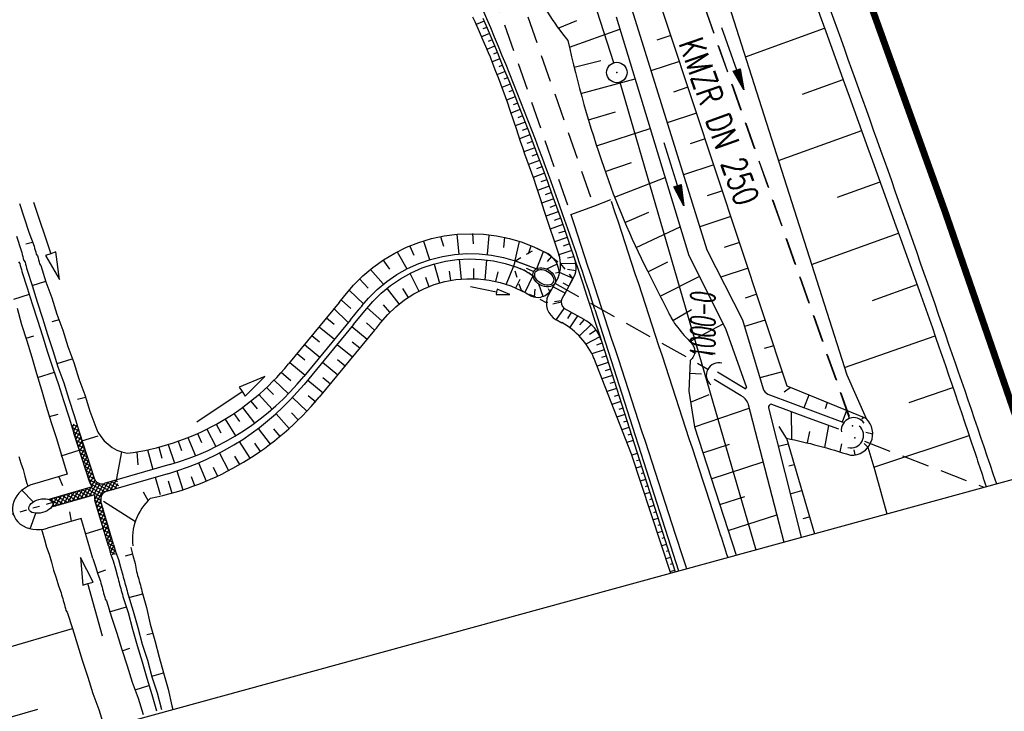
# Model space of a CAD drawing. Extents: x 447258 to 447844, y 441190 to 442763.
# Tile 8 of 123: x 447640 to 447712, y 441216 to 441266. Entities that reach past the tile are written whole.
import ezdxf
from ezdxf.enums import TextEntityAlignment as Align

# ---------------------------------------------------------------- set-up
doc = ezdxf.new("R2010")
doc.units = 0
doc.header["$LTSCALE"] = 2
doc.header["$MEASUREMENT"] = 0
for name, pattern in [('ACAD_ISO03W100', [0.5, 0.25, -0.25]), ('ACAD_ISO10W100W', [0.5, 0.25, -0.25]), ('AUSGEZOGEN', [0]), ('GESTRICH-X2', [1.5, 1, -0.5]), ('STRICHLINIEX2', [0.5, 0.25, -0.25])]:
    doc.linetypes.add(name, pattern=pattern)
doc.layers.get('0').update_dxf_attribs({"linetype": 'AUSGEZOGEN'})
for name, color, linetype in [('208-GRENZL-BAB', 7, 'AUSGEZOGEN'), ('208-GRENZP-BAB', 7, 'AUSGEZOGEN'), ('ANMERKUNG', 7, 'CONTINUOUS'), ('BOESCHG', 250, 'AUSGEZOGEN'), ('DB-Boeschungen', 15, 'CONTINUOUS'), ('DB-Durchlässe', 15, 'CONTINUOUS'), ('DB-GRABEN', 15, 'AUSGEZOGEN'), ('DB-Wegboeschungen', 15, 'CONTINUOUS'), ('DB-Wege', 15, 'CONTINUOUS'), ('DURCHL', 200, 'GESTRICH-X2'), ('FBRTOP', 250, 'AUSGEZOGEN'), ('GRABEN', 250, 'AUSGEZOGEN'), ('KANAL', 7, 'GESTRICH-X2'), ('PFEIL', 7, 'CONTINUOUS'), ('PFEILTOP', 200, 'AUSGEZOGEN'), ('Planeinteilung', 250, 'CONTINUOUS'), ('SCHLITZRINNE', 200, 'AUSGEZOGEN'), ('SCHSYMBOL', 200, 'AUSGEZOGEN'), ('STRASSE', 250, 'AUSGEZOGEN'), ('TEXTO', 4, 'CONTINUOUS'), ('WEG', 250, 'GESTRICH-X2')]:
    doc.layers.add(name, color=color, linetype=linetype)
doc.styles.add('ROMANS', font='romans.shx', dxfattribs={"width": 0.8})

# ---------------------------------------------------------------- blocks, each defined once
blk = doc.blocks.new('DL')
at = {"color": 0}
blk.add_arc((-0.311, 0.025), 0.91, 282.5363, 77.4637, dxfattribs=at)
blk.add_point((0.597, 0.003), dxfattribs=at)
blk = doc.blocks.new('42')
at = {"color": 0}
blk.add_arc((-0.025, -0.311), 0.91, 12.5363, 167.4637, dxfattribs=at)
blk.add_point((0, 0), dxfattribs=at)
blk = doc.blocks.new('*X444')
at = {"color": 0, "linetype": 'ByBlock'}
for p, q in [((-2584309, 1100869), (-2584917, 1101477)), ((-2584916, 1101409), (-2584802, 1101522)), ((-2584912, 1101095), (-2584484, 1101522)), ((-2584304, 1100547), (-2584912, 1101155)), ((-2584907, 1100781), (-2584315, 1101373)), ((-2584313, 1101192), (-2584644, 1101522)), ((-2584317, 1101514), (-2584325, 1101522)), ((-2585518, 1099533), (-2584307, 1100745)), ((-2585183, 1099550), (-2584291, 1100443)), ((-2584909, 1100461), (-2584311, 1101059)), ((-2583647, 1099571), (-2584908, 1100832)), ((-2583962, 1099568), (-2584905, 1100511)), ((-2589692, 1099496), (-2589417, 1099772)), ((-2589184, 1099381), (-2589569, 1099766)), ((-2589502, 1099368), (-2589085, 1099785)), ((-2588878, 1099393), (-2589263, 1099778)), ((-2589170, 1099381), (-2588753, 1099799)), ((-2588573, 1099406), (-2588957, 1099790)), ((-2588839, 1099395), (-2588421, 1099813)), ((-2588267, 1099419), (-2588652, 1099803)), ((-2588507, 1099409), (-2588089, 1099827)), ((-2587962, 1099431), (-2588346, 1099816)), ((-2588175, 1099423), (-2587756, 1099841)), ((-2587656, 1099444), (-2588041, 1099829)), ((-2587843, 1099436), (-2587424, 1099855)), ((-2587351, 1099457), (-2587736, 1099842)), ((-2587511, 1099450), (-2587092, 1099869)), ((-2587046, 1099470), (-2587430, 1099855)), ((-2587179, 1099464), (-2586760, 1099883)), ((-2586740, 1099482), (-2587125, 1099867)), ((-2586847, 1099478), (-2586428, 1099897)), ((-2586435, 1099495), (-2586820, 1099880)), ((-2586515, 1099492), (-2586095, 1099911)), ((-2586129, 1099508), (-2586514, 1099893)), ((-2585824, 1099520), (-2586209, 1099906)), ((-2586183, 1099506), (-2585763, 1099925)), ((-2585518, 1099533), (-2585904, 1099919)), ((-2585851, 1099519), (-2585429, 1099941)), ((-2585214, 1099547), (-2585599, 1099932)), ((-2584955, 1099606), (-2585315, 1099967)), ((-2584287, 1099257), (-2585112, 1100082)), ((-2584292, 1099579), (-2584972, 1100260)), ((-2584891, 1099524), (-2584193, 1100222)), ((-2584887, 1099210), (-2584030, 1100067)), ((-2584175, 1099604), (-2583800, 1099979)), ((-2583894, 1099567), (-2583485, 1099975)), ((-2583335, 1099578), (-2583729, 1099972)), ((-2583569, 1099573), (-2583161, 1099982)), ((-2583023, 1099584), (-2583416, 1099977)), ((-2583245, 1099579), (-2582836, 1099988)), ((-2582711, 1099590), (-2583104, 1099983)), ((-2582920, 1099586), (-2582512, 1099994)), ((-2582399, 1099596), (-2582792, 1099989)), ((-2582596, 1099592), (-2582187, 1100001)), ((-2582087, 1099602), (-2582480, 1099995)), ((-2582271, 1099599), (-2581863, 1100007)), ((-2581775, 1099608), (-2582167, 1100001)), ((-2581946, 1099605), (-2581538, 1100013)), ((-2581463, 1099615), (-2581855, 1100007)), ((-2581622, 1099611), (-2581214, 1100020)), ((-2581151, 1099621), (-2581543, 1100013)), ((-2581297, 1099618), (-2580889, 1100026)), ((-2580839, 1099627), (-2581231, 1100019)), ((-2580973, 1099624), (-2580565, 1100032)), ((-2580527, 1099633), (-2580919, 1100025)), ((-2580648, 1099631), (-2580243, 1100035)), ((-2580211, 1099635), (-2580607, 1100031)), ((-2580325, 1099635), (-2579925, 1100035)), ((-2579893, 1099635), (-2580293, 1100035)), ((-2580007, 1099635), (-2579695, 1099948)), ((-2579695, 1099756), (-2579974, 1100035)), ((-2589490, 1099369), (-2589692, 1099570)), ((-2584283, 1098935), (-2584891, 1099543)), ((-2584279, 1098612), (-2584887, 1099220)), ((-2584883, 1098896), (-2584290, 1099489)), ((-2584878, 1098582), (-2584286, 1099174)), ((-2584275, 1098290), (-2584883, 1098898)), ((-2584270, 1097967), (-2584878, 1098575)), ((-2584874, 1098268), (-2584282, 1098860)), ((-2584870, 1097954), (-2584278, 1098546)), ((-2584266, 1097645), (-2584874, 1098253)), ((-2584262, 1097322), (-2584870, 1097930)), ((-2584866, 1097640), (-2584274, 1098232)), ((-2584258, 1097000), (-2584866, 1097608)), ((-2584862, 1097326), (-2584270, 1097918)), ((-2584858, 1097012), (-2584265, 1097604)), ((-2584253, 1096677), (-2584861, 1097285)), ((-2584358, 1096463), (-2584857, 1096963)), ((-2584854, 1096698), (-2584261, 1097290)), ((-2584849, 1096384), (-2584257, 1096976)), ((-2584694, 1096482), (-2584853, 1096641)), ((-2584417, 1096498), (-2584253, 1096662))]:
    blk.add_line(p, q, dxfattribs=at)
blk = doc.blocks.new('1135297')
blk.add_line((1135, 0), (1135, 297))
blk = doc.blocks.new('PFEIL2')
at = {"color": 0}
for p, q in [((0.88, 0.002), (-2.401, -0.012)), ((0.881, -0.271), (0.879, 0.276)), ((0.879, 0.276), (2.429, 0.009)), ((0.911, 0.27), (0.879, 0.265)), ((0.965, 0.261), (0.879, 0.246)), ((1.019, 0.252), (0.879, 0.228)), ((1.073, 0.242), (0.879, 0.209)), ((1.127, 0.233), (0.879, 0.191)), ((1.181, 0.224), (0.879, 0.172)), ((1.235, 0.214), (0.879, 0.154)), ((1.289, 0.205), (0.879, 0.135)), ((1.343, 0.196), (0.879, 0.117)), ((1.397, 0.187), (0.879, 0.098)), ((1.451, 0.177), (0.879, 0.08)), ((1.505, 0.168), (0.879, 0.061)), ((1.559, 0.159), (0.88, 0.043)), ((1.613, 0.149), (0.88, 0.024)), ((1.668, 0.14), (0.88, 0.006)), ((1.722, 0.131), (0.88, -0.013)), ((1.776, 0.121), (0.88, -0.031)), ((1.83, 0.112), (0.88, -0.05)), ((1.884, 0.103), (0.88, -0.068)), ((1.938, 0.094), (0.88, -0.087)), ((1.992, 0.084), (0.88, -0.105)), ((2.046, 0.075), (0.88, -0.124)), ((2.1, 0.066), (0.88, -0.142)), ((2.154, 0.056), (0.88, -0.161)), ((2.208, 0.047), (0.88, -0.179)), ((2.262, 0.038), (0.881, -0.198)), ((2.316, 0.029), (0.881, -0.216)), ((2.37, 0.019), (0.881, -0.235)), ((2.424, 0.01), (0.881, -0.253)), ((2.429, 0.009), (0.881, -0.271))]:
    blk.add_line(p, q, dxfattribs=at)
blk = doc.blocks.new('GST')
at = {"color": 0}
blk.add_circle((0, 0), 0.75, dxfattribs=at)
blk.add_point((0, 0), dxfattribs=at)

msp = doc.modelspace()

# ---------------------------------------------------------------- linework, layer by layer
at = {"layer": '208-GRENZL-BAB', "flags": 128}
for points in [[(447683.269, 441263.153), (447680.579, 441271.511)], [(447683.709, 441261.72), (447693.686, 441227.417)]]:
    msp.add_lwpolyline(points, dxfattribs=at)
at = {"layer": 'BOESCHG'}
for p, q in [((447679.2, 441265.698), (447680.575, 441266.251)), ((447698.636, 441265.966), (447698.638, 441265.967)), ((447698.636, 441265.966), (447698.638, 441265.967)), ((447680.02, 441264.29), (447683.721, 441265.623)), ((447687.457, 441265.153), (447686.431, 441264.812)), ((447692.924, 441263.59), (447698.735, 441265.698)), ((447680.365, 441262.83), (447682.321, 441263.312)), ((447688.087, 441263.255), (447686.002, 441262.562)), ((447680.867, 441260.894), (447684.832, 441261.972)), ((447697.118, 441260.86), (447700.097, 441261.937)), ((447699.999, 441262.205), (447700, 441262.206)), ((447699.999, 441262.205), (447700, 441262.206)), ((447688.717, 441261.356), (447687.658, 441261.005)), ((447681.415, 441258.97), (447683.4, 441259.561)), ((447689.347, 441259.458), (447687.196, 441258.744)), ((447682.007, 441257.06), (447685.939, 441258.331)), ((447695.354, 441255.975), (447701.455, 441258.174)), ((447701.357, 441258.443), (447701.358, 441258.443)), ((447701.357, 441258.443), (447701.358, 441258.443)), ((447689.977, 441257.56), (447688.885, 441257.198)), ((447682.645, 441255.164), (447684.568, 441255.84)), ((447690.607, 441255.662), (447688.391, 441254.926)), ((447683.338, 441253.288), (447687.037, 441254.723)), ((447699.69, 441253.289), (447702.81, 441254.411)), ((447702.712, 441254.68), (447702.713, 441254.68)), ((447702.712, 441254.68), (447702.713, 441254.68)), ((447691.237, 441253.764), (447690.112, 441253.39)), ((447684.091, 441251.436), (447685.838, 441252.179)), ((447691.867, 441251.865), (447689.585, 441251.108)), ((447684.904, 441249.608), (447688.136, 441251.108)), ((447704.063, 441250.914), (447704.065, 441250.915)), ((447704.063, 441250.914), (447704.065, 441250.915)), ((447692.497, 441249.967), (447691.359, 441249.59)), ((447697.785, 441248.361), (447704.161, 441250.646)), ((447685.775, 441247.808), (447687.235, 441248.541)), ((447693.127, 441248.069), (447691.137, 441247.409)), ((447686.676, 441246.022), (447689.548, 441247.478)), ((447705.411, 441247.149), (447705.412, 441247.149)), ((447705.411, 441247.149), (447705.412, 441247.149)), ((447702.254, 441245.717), (447705.509, 441246.88)), ((447693.757, 441246.171), (447692.904, 441245.888)), ((447687.596, 441244.247), (447688.976, 441245.059)), ((447694.387, 441244.273), (447692.863, 441243.81)), ((447694.387, 441244.273), (447694.385, 441244.272)), ((447688.85, 441242.692), (447691.299, 441243.998)), ((447700.203, 441240.787), (447706.843, 441243.109)), ((447706.746, 441243.378), (447706.748, 441243.379)), ((447706.746, 441243.378), (447706.748, 441243.379)), ((447695.017, 441242.375), (447694.307, 441242.188)), ((447695.017, 441242.375), (447695.016, 441242.374)), ((447689.209, 441242.014), (447690.519, 441241.751)), ((447688.832, 441240.386), (447689.706, 441240.316)), ((447695.647, 441240.476), (447693.98, 441240.042)), ((447695.647, 441240.476), (447695.645, 441240.476)), ((447696.226, 441239.331), (447695.775, 441238.979)), ((447704.944, 441238.234), (447708.149, 441239.328)), ((447708.055, 441239.598), (447708.056, 441239.599)), ((447708.055, 441239.598), (447708.056, 441239.599)), ((447688.897, 441238.256), (447690.271, 441238.8)), ((447696.822, 441239.087), (447696.821, 441239.086)), ((447697.589, 441238.77), (447697.216, 441237.838)), ((447689.194, 441236.437), (447693.198, 441237.808)), ((447698.671, 441238.326), (447698.67, 441238.324)), ((447698.916, 441238.224), (447698.768, 441237.746)), ((447696.326, 441235.52), (447696.299, 441237.55)), ((447700.329, 441237.642), (447700.024, 441236.785)), ((447700.52, 441237.564), (447700.52, 441237.563)), ((447701.619, 441237.11), (447701.476, 441236.99)), ((447695.938, 441235.601), (447695.398, 441236.472)), ((447698.757, 441234.922), (447699.037, 441236.542)), ((447697.482, 441235.255), (447697.641, 441236.085)), ((447702.261, 441235.903), (447701.769, 441236.011)), ((447702.339, 441233.475), (447709.336, 441235.809)), ((447709.334, 441235.808), (447709.336, 441235.809)), ((447709.425, 441235.537), (447709.427, 441235.538)), ((447689.809, 441234.534), (447691.764, 441235.167)), ((447696.068, 441235.156), (447695.332, 441234.984)), ((447699.888, 441234.591), (447700.004, 441235.189)), ((447701.915, 441234.935), (447701.629, 441235.208)), ((447700.988, 441234.379), (447700.903, 441234.751)), ((447690.425, 441232.631), (447694.222, 441233.861)), ((447696.11, 441233.567), (447696.501, 441233.682)), ((447691.042, 441230.729), (447692.884, 441231.325)), ((447696.21, 441231.513), (447697.063, 441231.762)), ((447691.658, 441228.826), (447695.23, 441229.983)), ((447697.163, 441229.708), (447697.625, 441229.843))]:
    msp.add_line(p, q, dxfattribs=at)
for points in [[(447609.491, 441479.773, -0.000773), (447613.632, 441470.609, -0.002321), (447614.992, 441467.549, -0.000006), (447625.529, 441443.54, -0.00021), (447625.822, 441442.872, -0.000103), (447629.419, 441434.652, -0.000025), (447644.421, 441400.348, -0.000637), (447655.364, 441375.235, -0.000709), (447665.125, 441352.668, -0.00651), (447673.509, 441332.491, -0.004864), (447684.113, 441305.236, -0.001312), (447689.441, 441291.026, -0.001315), (447694.683, 441276.817, -0.001967), (447705.662, 441246.448, -0.005439), (447709.468, 441235.41, -0.000303), (447710.584, 441232.048, -0.000641)], [(447744.949, 441241.468, 0.000566), (447740.845, 441253.563, 0.001299), (447740.49, 441254.597, 0.000044), (447730.025, 441284.801, 0.009659), (447718.624, 441315.751, 0.006853), (447701.124, 441358.819)], [(447695.938, 441235.601, -0.014557), (447698.279, 441235.052, -0.014214), (447700.64, 441234.352)]]:
    msp.add_lwpolyline(points, format="xyb", dxfattribs=at)
for points in [[(447628.152, 441427.059), (447632.549, 441416.898), (447640.525, 441398.968), (447661.625, 441351.228), (447671.643, 441328.955), (447680.865, 441302.991), (447685.811, 441285.872), (447700.374, 441240.25), (447701.783, 441237.043)], [(447701.783, 441237.043), (447695.994, 441239.427), (447685.566, 441270.847)], [(447688.876, 441241.3), (447688.767, 441239.052), (447689.194, 441236.437)], [(447689.194, 441236.437), (447692.243, 441227.021)], [(447695.938, 441235.601), (447697.989, 441228.596)], [(447701.915, 441234.935), (447702.409, 441233.233), (447703.294, 441230.05)]]:
    msp.add_lwpolyline(points, dxfattribs=at)
at = {"layer": 'BOESCHG', "flags": 128}
for points in [[(447676.231, 441275.656, 0.028207), (447675.86, 441274.707, 0.070731), (447675.789, 441274.305, 0.081244), (447675.996, 441272.703, 0.029655), (447677.504, 441268.569, 0.03909), (447678.41, 441266.86, 0.029431), (447679.91, 441264.777)], [(447679.91, 441264.777, 0.028489), (447682.534, 441255.487, 0.033328), (447685.74, 441247.88, 0.001522), (447687.311, 441244.776, 0.010206), (447687.556, 441244.319, 0.041407), (447687.945, 441243.744, 0.018514), (447688.962, 441242.573)], [(447688.962, 441242.573, -0.092498), (447689.138, 441242.317, -0.092498), (447689.209, 441242.014, -0.121472), (447689.131, 441241.616, -0.121472), (447688.876, 441241.3)]]:
    msp.add_lwpolyline(points, format="xyb", dxfattribs=at)
at = {"layer": 'BOESCHG'}
msp.add_arc((447700.696, 441235.917), 1.566, 267.9567, 46.01667, dxfattribs=at)
at = {"layer": 'DB-Boeschungen', "linetype": 'Continuous'}
for p, q in [((447639.65, 441234.249), (447639.782, 441233.767)), ((447639.782, 441233.767), (447639.962, 441233.298)), ((447639.962, 441233.298), (447640.094, 441232.816)), ((447640.094, 441232.816), (447640.239, 441232.285)), ((447640.239, 441232.285), (447640.318, 441232.08)), ((447641.304, 441228.912), (447641.361, 441228.756)), ((447641.361, 441228.756), (447641.519, 441228.177)), ((447641.519, 441228.177), (447641.677, 441227.599)), ((447641.677, 441227.599), (447641.871, 441227.081)), ((447641.871, 441227.081), (447642.029, 441226.503)), ((447642.029, 441226.503), (447642.187, 441225.924)), ((447642.187, 441225.924), (447642.394, 441225.358)), ((447642.394, 441225.358), (447642.552, 441224.78)), ((447642.552, 441224.78), (447642.746, 441224.262)), ((447642.746, 441224.262), (447642.785, 441224.118)), ((447642.785, 441224.118), (447642.825, 441223.973)), ((447642.825, 441223.973), (447642.864, 441223.828)), ((447642.864, 441223.828), (447642.904, 441223.684)), ((447642.904, 441223.684), (447642.944, 441223.539)), ((447642.944, 441223.539), (447642.983, 441223.394)), ((447642.983, 441223.394), (447643.023, 441223.249)), ((447643.023, 441223.249), (447643.062, 441223.105)), ((447643.062, 441223.105), (447643.102, 441222.96)), ((447643.102, 441222.96), (447643.19, 441222.829)), ((447643.19, 441222.829), (447643.568, 441221.636)), ((447635.553, 441219.288), (447643.568, 441221.636)), ((447643.568, 441221.636), (447643.946, 441220.444)), ((447643.946, 441220.444), (447644.324, 441219.251)), ((447644.324, 441219.251), (447644.702, 441218.059)), ((447644.702, 441218.059), (447645.08, 441216.866)), ((447645.08, 441216.866), (447645.507, 441215.687)), ((447636.956, 441214.54), (447641.042, 441215.71)), ((447645.507, 441215.687), (447645.885, 441214.494))]:
    msp.add_line(p, q, dxfattribs=at)
at = {"layer": 'DB-Durchlässe', "linetype": 'ACAD_ISO10W100W'}
for p, q in [((447676.852, 441248.088), (447676.932, 441248.055)), ((447676.932, 441248.055), (447677.615, 441247.711))]:
    msp.add_line(p, q, dxfattribs=at)
at = {"layer": 'DB-Durchlässe', "linetype": 'STRICHLINIEX2'}
msp.add_line((447642.118, 441230.876), (447611.171, 441221.967), dxfattribs=at)
at = {"layer": 'DB-Durchlässe', "linetype": 'Continuous'}
for major_axis, ratio in [((-0.772, 0.44), 0.702931), ((-0.653, 0.373), 0.66697)]:
    msp.add_ellipse((447678.172, 441247.405), major_axis=major_axis, ratio=ratio, start_param=3.141593, end_param=9.424778, dxfattribs=at)
msp.add_ellipse((447641.253, 441230.627), major_axis=(0.868, 0.238), ratio=0.555697, dxfattribs=at)
at = {"layer": 'DB-GRABEN', "linetype": 'Continuous'}
for p, q in [((447640.712, 441252.934), (447641.989, 441249.143)), ((447639.701, 441252.821), (447640.039, 441251.773)), ((447640.039, 441251.773), (447640.378, 441250.726)), ((447640.378, 441250.726), (447640.765, 441249.691)), ((447639.475, 441250.427), (447639.813, 441249.379)), ((447640.637, 441249.967), (447640.155, 441249.835)), ((447668.072, 441249.618), (447668.971, 441249.971)), ((447668.971, 441249.971), (447669.895, 441250.248)), ((447669.324, 441250.069), (447669.772, 441248.705)), ((447669.895, 441250.248), (447670.84, 441250.448)), ((447670.574, 441250.408), (447670.788, 441249.685)), ((447670.84, 441250.448), (447671.797, 441250.569)), ((447671.759, 441250.557), (447671.903, 441249.114)), ((447671.797, 441250.569), (447672.761, 441250.61)), ((447672.761, 441250.61), (447673.726, 441250.572)), ((447672.925, 441250.618), (447672.958, 441249.864)), ((447673.726, 441250.572), (447674.683, 441250.453)), ((447674.11, 441250.475), (447673.983, 441249.101)), ((447674.683, 441250.453), (447675.628, 441250.256)), ((447675.263, 441250.354), (447675.185, 441249.587)), ((447675.628, 441250.256), (447676.553, 441249.981)), ((447676.339, 441250.048), (447676.023, 441248.653)), ((447676.553, 441249.981), (447677.453, 441249.631)), ((447639.813, 441249.379), (447639.853, 441249.234)), ((447640.765, 441249.691), (447640.804, 441249.546)), ((447640.804, 441249.546), (447640.844, 441249.402)), ((447640.844, 441249.402), (447640.883, 441249.257)), ((447640.883, 441249.257), (447640.923, 441249.112)), ((447642.368, 441249.27), (447641.989, 441249.143)), ((447642.627, 441247.247), (447642.368, 441249.27)), ((447667.206, 441249.192), (447668.072, 441249.618)), ((447667.388, 441249.285), (447668.106, 441248.042)), ((447668.308, 441249.689), (447668.605, 441249.036)), ((447677.199, 441249.707), (447677.006, 441249.097)), ((447677.453, 441249.631), (447678.32, 441249.207)), ((447678.106, 441249.286), (447677.606, 441248.02)), ((447639.625, 441248.55), (447639.713, 441248.418)), ((447639.853, 441249.234), (447639.892, 441249.09)), ((447639.892, 441249.09), (447639.932, 441248.945)), ((447639.932, 441248.945), (447639.972, 441248.8)), ((447639.972, 441248.8), (447640.011, 441248.655)), ((447640.011, 441248.655), (447640.099, 441248.524)), ((447640.099, 441248.524), (447640.139, 441248.379)), ((447640.923, 441249.112), (447641.011, 441248.981)), ((447641.011, 441248.981), (447641.05, 441248.836)), ((447641.05, 441248.836), (447641.09, 441248.691)), ((447641.09, 441248.691), (447641.129, 441248.547)), ((447641.129, 441248.547), (447641.169, 441248.402)), ((447641.989, 441249.143), (447641.61, 441249.015)), ((447641.61, 441249.015), (447642.627, 441247.247)), ((447665.595, 441248.133), (447666.379, 441248.696)), ((447666.34, 441248.7), (447666.825, 441247.997)), ((447666.379, 441248.696), (447667.206, 441249.192)), ((447668.979, 441248.427), (447669.831, 441248.726)), ((447669.831, 441248.726), (447670.707, 441248.948)), ((447670.065, 441248.378), (447670.925, 441248.584)), ((447670.707, 441248.948), (447671.598, 441249.092)), ((447670.925, 441248.584), (447671.801, 441248.712)), ((447671.598, 441249.092), (447672.499, 441249.156)), ((447671.801, 441248.712), (447672.685, 441248.76)), ((447671.943, 441248.708), (447672.086, 441247.277)), ((447672.499, 441249.156), (447673.402, 441249.141)), ((447672.685, 441248.76), (447673.57, 441248.728)), ((447673.402, 441249.141), (447674.3, 441249.046)), ((447673.57, 441248.728), (447674.448, 441248.617)), ((447673.943, 441248.673), (447673.807, 441247.216)), ((447674.3, 441249.046), (447675.186, 441248.872)), ((447674.448, 441248.617), (447675.312, 441248.427)), ((447675.186, 441248.872), (447676.053, 441248.62)), ((447676.053, 441248.62), (447676.894, 441248.292)), ((447678.32, 441249.207), (447678.416, 441249.154)), ((447678.701, 441248.928), (447678.382, 441248.581)), ((447678.416, 441249.154), (447678.413, 441249.156)), ((447639.713, 441248.418), (447639.753, 441248.274)), ((447639.753, 441248.274), (447639.792, 441248.129)), ((447639.792, 441248.129), (447639.832, 441247.984)), ((447639.832, 441247.984), (447639.871, 441247.84)), ((447639.871, 441247.84), (447640.25, 441246.647)), ((447640.139, 441248.379), (447640.178, 441248.235)), ((447640.178, 441248.235), (447640.218, 441248.09)), ((447640.218, 441248.09), (447640.257, 441247.945)), ((447640.257, 441247.945), (447640.622, 441246.801)), ((447641.169, 441248.402), (447641.257, 441248.271)), ((447641.257, 441248.271), (447641.635, 441247.078)), ((447664.86, 441247.507), (447665.595, 441248.133)), ((447665.431, 441247.985), (447666.362, 441246.925)), ((447667.371, 441247.61), (447668.157, 441248.054)), ((447668.157, 441248.054), (447668.979, 441248.427)), ((447668.416, 441247.737), (447669.226, 441248.094)), ((447669.226, 441248.094), (447670.065, 441248.378)), ((447670.105, 441248.378), (447670.499, 441246.991)), ((447671.192, 441247.869), (447671.292, 441247.178)), ((447672.991, 441248.065), (447672.978, 441247.305)), ((447674.76, 441247.81), (447674.595, 441247.111)), ((447675.312, 441248.427), (447676.156, 441248.159)), ((447675.91, 441248.235), (447675.373, 441246.896)), ((447676.156, 441248.159), (447676.445, 441248.038)), ((447676.894, 441248.292), (447677.797, 441247.964)), ((447676.894, 441248.292), (447676.929, 441248.275)), ((447679.114, 441248.368), (447678.348, 441248.016)), ((447640.622, 441246.801), (447641.622, 441247.126)), ((447641.635, 441247.078), (447642.061, 441245.899)), ((447664.18, 441246.823), (447664.86, 441247.507)), ((447664.624, 441247.291), (447665.266, 441246.625)), ((447665.931, 441246.522), (447666.627, 441247.098)), ((447666.627, 441247.098), (447667.371, 441247.61)), ((447666.91, 441246.81), (447667.642, 441247.308)), ((447667.642, 441247.308), (447668.416, 441247.737)), ((447668.333, 441247.668), (447668.978, 441246.393)), ((447669.468, 441247.416), (447669.715, 441246.717)), ((447670.106, 441246.872), (447670.892, 441247.095)), ((447670.892, 441247.095), (447671.696, 441247.24)), ((447671.696, 441247.24), (447672.51, 441247.306)), ((447672.51, 441247.306), (447673.327, 441247.292)), ((447673.327, 441247.292), (447674.139, 441247.198)), ((447674.139, 441247.198), (447674.937, 441247.026)), ((447676.385, 441247.244), (447676.076, 441246.624)), ((447677.349, 441247.518), (447676.751, 441246.304)), ((447677.099, 441247.689), (447677.5, 441247.43)), ((447679.277, 441247.774), (447678.996, 441247.72)), ((447640.25, 441246.647), (447640.628, 441245.455)), ((447640.622, 441246.801), (447641, 441245.608)), ((447663.558, 441246.084), (447664.18, 441246.823)), ((447663.869, 441246.468), (447664.949, 441245.448)), ((447665.289, 441245.887), (447665.931, 441246.522)), ((447666.226, 441246.249), (447666.91, 441246.81)), ((447666.662, 441246.571), (447667.516, 441245.46)), ((447667.791, 441246.589), (447668.202, 441245.918)), ((447668.618, 441246.201), (447669.345, 441246.573)), ((447669.345, 441246.573), (447670.106, 441246.872)), ((447672.763, 441246.735), (447674.684, 441246.348)), ((447674.723, 441246.54), (447674.684, 441246.348)), ((447675.645, 441246.154), (447674.723, 441246.54)), ((447674.937, 441247.026), (447675.715, 441246.776)), ((447675.715, 441246.776), (447676.465, 441246.451)), ((447676.465, 441246.451), (447676.819, 441246.267)), ((447677.487, 441246.539), (447677.424, 441245.97)), ((447677.746, 441246.929), (447678.065, 441246.023)), ((447678.465, 441246.594), (447678.592, 441246.345)), ((447639.286, 441245.813), (447640.43, 441246.178)), ((447642.061, 441245.899), (447642.439, 441244.706)), ((447663.139, 441245.562), (447663.558, 441246.084)), ((447663.305, 441245.738), (447663.98, 441245.11)), ((447664.803, 441245.312), (447665.289, 441245.887)), ((447665.595, 441245.628), (447666.226, 441246.249)), ((447667.289, 441245.254), (447667.93, 441245.76)), ((447667.93, 441245.76), (447668.618, 441246.201)), ((447674.684, 441246.348), (447674.645, 441246.156)), ((447674.645, 441246.156), (447675.645, 441246.154)), ((447676.819, 441246.267), (447677.251, 441246.027)), ((447639.518, 441245.151), (447639.848, 441243.945)), ((447640.628, 441245.455), (447641.006, 441244.262)), ((447641, 441245.608), (447641.378, 441244.416)), ((447663.133, 441245.567), (447659.426, 441241.05)), ((447662.742, 441245.112), (447663.774, 441244.109)), ((447663.969, 441244.3), (447664.611, 441245.082)), ((447664.195, 441243.95), (447665.022, 441244.953)), ((447665.022, 441244.953), (447665.595, 441245.628)), ((447665.184, 441245.162), (447666.272, 441244.216)), ((447666.362, 441245.384), (447666.836, 441244.848)), ((447666.7, 441244.688), (447667.289, 441245.254)), ((447641.006, 441244.262), (447641.371, 441243.118)), ((447641.378, 441244.416), (447641.757, 441243.223)), ((447642.606, 441244.285), (447642.076, 441244.14)), ((447642.439, 441244.706), (447642.866, 441243.527)), ((447663.969, 441244.3), (447660.547, 441240.13)), ((447662.211, 441244.443), (447662.771, 441243.983)), ((447666.17, 441244.066), (447666.7, 441244.688)), ((447639.848, 441243.945), (447640.226, 441242.753)), ((447642.866, 441243.527), (447643.244, 441242.334)), ((447664.195, 441243.95), (447660.561, 441239.549)), ((447661.672, 441243.786), (447662.792, 441242.866)), ((447665.733, 441243.537), (447661.679, 441238.626)), ((447664.073, 441243.8), (447665.194, 441242.88)), ((447665.14, 441244.061), (447665.761, 441243.513)), ((447665.738, 441243.533), (447665.862, 441243.678)), ((447665.862, 441243.678), (447666.17, 441244.066)), ((447640.174, 441242.946), (447640.752, 441243.104)), ((447640.226, 441242.753), (447640.605, 441241.561)), ((447641.371, 441243.118), (447641.749, 441241.925)), ((447641.757, 441243.223), (447642.135, 441242.031)), ((447661.132, 441243.129), (447661.693, 441242.669)), ((447642.135, 441242.031), (447642.513, 441240.838)), ((447643.244, 441242.334), (447643.67, 441241.155)), ((447660.593, 441242.472), (447661.714, 441241.552)), ((447662.995, 441242.486), (447664.116, 441241.566)), ((447664.094, 441242.683), (447664.655, 441242.223)), ((447640.605, 441241.561), (447640.934, 441240.355)), ((447641.749, 441241.925), (447642.127, 441240.733)), ((447642.447, 441241.08), (447643.543, 441241.431)), ((447660.054, 441241.815), (447660.614, 441241.355)), ((447663.016, 441241.369), (447663.576, 441240.909)), ((447642.127, 441240.733), (447642.553, 441239.554)), ((447642.513, 441240.838), (447642.939, 441239.659)), ((447643.67, 441241.155), (447644.048, 441239.963)), ((447659.515, 441241.158), (447660.635, 441240.238)), ((447661.916, 441241.172), (447663.037, 441240.252)), ((447640.934, 441240.355), (447641.313, 441239.162)), ((447641.014, 441240.065), (447642.254, 441240.457)), ((447644.048, 441239.963), (447644.475, 441238.783)), ((447657.696, 441240.131), (447655.809, 441239.357)), ((447656.252, 441238.691), (447657.696, 441240.131)), ((447658.358, 441239.86), (447659.416, 441238.867)), ((447659.591, 441239.81), (447658.884, 441240.42)), ((447660.838, 441239.858), (447661.958, 441238.938)), ((447661.937, 441240.055), (447662.498, 441239.595)), ((447641.313, 441239.162), (447641.642, 441237.957)), ((447642.553, 441239.554), (447642.931, 441238.361)), ((447642.939, 441239.659), (447643.317, 441238.467)), ((447655.809, 441239.357), (447656.031, 441239.024)), ((447657.81, 441239.322), (447658.317, 441238.804)), ((447643.317, 441238.467), (447643.695, 441237.274)), ((447644.527, 441238.591), (447643.949, 441238.432)), ((447644.475, 441238.783), (447644.853, 441237.591)), ((447652.699, 441236.81), (447656.031, 441239.024)), ((447656.031, 441239.024), (447656.252, 441238.691)), ((447657.24, 441238.808), (447658.211, 441237.731)), ((447659.714, 441238.587), (447660.772, 441237.595)), ((447660.859, 441238.741), (447661.419, 441238.281)), ((447641.642, 441237.957), (447642.021, 441236.764)), ((447642.931, 441238.361), (447643.31, 441237.169)), ((447656.04, 441237.855), (447656.917, 441236.701)), ((447656.649, 441238.319), (447657.112, 441237.761)), ((447641.902, 441237.198), (447642.529, 441237.37)), ((447643.31, 441237.169), (447643.688, 441235.976)), ((447643.695, 441237.274), (447644.073, 441236.082)), ((447644.853, 441237.591), (447645.279, 441236.412)), ((447654.766, 441237.008), (447655.544, 441235.783)), ((447655.412, 441237.418), (447655.826, 441236.823)), ((447658.506, 441237.403), (447659.476, 441236.326)), ((447659.63, 441237.465), (447660.137, 441236.947)), ((447642.021, 441236.764), (447642.399, 441235.572)), ((447653.429, 441236.27), (447654.102, 441234.985)), ((447654.105, 441236.625), (447654.468, 441235.997)), ((447657.203, 441236.324), (447658.08, 441235.17)), ((447658.328, 441236.292), (447658.79, 441235.733)), ((447642.399, 441235.572), (447643.186, 441232.953)), ((447644.841, 441232.359), (447643.688, 441235.976)), ((447644.073, 441236.082), (447645.163, 441232.672)), ((447644.258, 441235.407), (447645.451, 441235.785)), ((447652.038, 441235.647), (447652.6, 441234.31)), ((447652.74, 441235.944), (447653.049, 441235.288)), ((447649.903, 441234.944), (447650.12, 441234.147)), ((447650.601, 441235.142), (447651.05, 441233.763)), ((447651.324, 441235.38), (447651.577, 441234.7)), ((447655.814, 441235.358), (447656.591, 441234.134)), ((447656.932, 441235.232), (447657.346, 441234.636)), ((447642.742, 441234.318), (447644.079, 441234.735)), ((447647.179, 441234.598), (447646.772, 441232.529)), ((447648.292, 441234.598), (447648.379, 441233.656)), ((447649.069, 441234.746), (447649.477, 441233.307)), ((447654.349, 441234.512), (447655.021, 441233.227)), ((447655.453, 441234.292), (447655.816, 441233.664)), ((447650.72, 441233.665), (447645.901, 441232.278)), ((447652.819, 441233.791), (447653.381, 441232.455)), ((447653.9, 441233.48), (447654.209, 441232.824)), ((447643.186, 441232.953), (447640.794, 441232.264)), ((447642.579, 441232.778), (447642.847, 441232.127)), ((447650.573, 441232.998), (447646.07, 441231.702)), ((447649.649, 441232.733), (447650.011, 441231.473)), ((447651.233, 441233.201), (447651.682, 441231.822)), ((447652.285, 441232.8), (447652.538, 441232.12)), ((447645.024, 441232.025), (447641.853, 441231.112)), ((447650.602, 441232.471), (447650.857, 441231.572)), ((447639.864, 441231.781), (447640.696, 441230.921)), ((447645.195, 441231.45), (447642.036, 441230.541)), ((447648.758, 441231.668), (447649.119, 441231.017)), ((447646.212, 441227.699), (447645.227, 441231.036)), ((447646.597, 441227.804), (447645.668, 441230.958)), ((447645.844, 441230.973), (447648.2, 441229.488)), ((447640.474, 441228.962), (447640.885, 441230.094)), ((447643.512, 441229.509), (447643.392, 441230.203)), ((447644.21, 441229.71), (447641.757, 441229.004)), ((447645.068, 441226.764), (447644.21, 441229.71)), ((447644.518, 441228.583), (447645.855, 441229.001)), ((447646.212, 441227.699), (447646.37, 441227.12)), ((447646.597, 441227.804), (447646.756, 441227.226)), ((447647.852, 441227.577), (447648.01, 441226.999)), ((447645.096, 441225.038), (447644.173, 441226.856)), ((447644.173, 441226.856), (447644.326, 441224.822)), ((447646.37, 441227.12), (447646.563, 441226.603)), ((447646.756, 441227.226), (447646.949, 441226.708)), ((447647.984, 441227.095), (447647.453, 441226.95)), ((447648.01, 441226.999), (447648.168, 441226.42)), ((447645.068, 441226.764), (447645.274, 441226.198)), ((447645.274, 441226.198), (447645.433, 441225.62)), ((447646.563, 441226.603), (447646.722, 441226.024)), ((447646.949, 441226.708), (447647.107, 441226.13)), ((447648.168, 441226.42), (447648.279, 441225.828)), ((447645.406, 441225.716), (447646.02, 441225.936)), ((447645.433, 441225.62), (447645.626, 441225.102)), ((447646.722, 441226.024), (447646.88, 441225.445)), ((447646.88, 441225.445), (447646.92, 441225.301)), ((447647.107, 441226.13), (447647.266, 441225.551)), ((447647.266, 441225.551), (447647.305, 441225.406)), ((447648.279, 441225.828), (447648.318, 441225.683)), ((447648.318, 441225.683), (447648.358, 441225.539)), ((447648.358, 441225.539), (447648.397, 441225.394)), ((447644.326, 441224.822), (447644.711, 441224.93)), ((447644.711, 441224.93), (447645.096, 441225.038)), ((447645.787, 441221.078), (447644.711, 441224.93)), ((447645.626, 441225.102), (447645.666, 441224.958)), ((447645.666, 441224.958), (447645.705, 441224.813)), ((447645.705, 441224.813), (447645.745, 441224.668)), ((447646.92, 441225.301), (447646.959, 441225.156)), ((447646.959, 441225.156), (447646.999, 441225.011)), ((447646.999, 441225.011), (447647.038, 441224.867)), ((447647.038, 441224.867), (447647.078, 441224.722)), ((447647.078, 441224.722), (447647.117, 441224.577)), ((447647.305, 441225.406), (447647.345, 441225.262)), ((447647.345, 441225.262), (447647.385, 441225.117)), ((447647.385, 441225.117), (447647.424, 441224.972)), ((447647.424, 441224.972), (447647.464, 441224.827)), ((447647.464, 441224.827), (447647.503, 441224.683)), ((447648.397, 441225.394), (447648.437, 441225.249)), ((447648.437, 441225.249), (447648.476, 441225.105)), ((447648.476, 441225.105), (447648.516, 441224.96)), ((447648.516, 441224.96), (447648.556, 441224.815)), ((447648.556, 441224.815), (447648.595, 441224.671)), ((447645.745, 441224.668), (447645.784, 441224.524)), ((447645.784, 441224.524), (447645.824, 441224.379)), ((447645.824, 441224.379), (447645.864, 441224.234)), ((447645.864, 441224.234), (447645.903, 441224.089)), ((447645.903, 441224.089), (447645.943, 441223.945)), ((447647.117, 441224.577), (447647.157, 441224.433)), ((447647.157, 441224.433), (447647.197, 441224.288)), ((447647.197, 441224.288), (447647.236, 441224.143)), ((447647.236, 441224.143), (447647.276, 441223.998)), ((447647.276, 441223.998), (447647.654, 441222.806)), ((447647.503, 441224.683), (447647.543, 441224.538)), ((447647.543, 441224.538), (447647.582, 441224.393)), ((447647.582, 441224.393), (447647.622, 441224.249)), ((447647.622, 441224.249), (447647.662, 441224.104)), ((447647.662, 441224.104), (447648.04, 441222.912)), ((447647.714, 441223.911), (447648.727, 441224.188)), ((447648.595, 441224.671), (447648.635, 441224.526)), ((447648.635, 441224.526), (447648.674, 441224.381)), ((447648.674, 441224.381), (447649.004, 441223.175)), ((447645.943, 441223.945), (447645.982, 441223.8)), ((447645.982, 441223.8), (447646.07, 441223.669)), ((447646.07, 441223.669), (447646.448, 441222.476)), ((447646.294, 441222.849), (447647.535, 441223.24)), ((447647.654, 441222.806), (447647.984, 441221.6)), ((447648.04, 441222.912), (447648.37, 441221.706)), ((447649.004, 441223.175), (447649.286, 441221.957)), ((447646.448, 441222.476), (447646.826, 441221.284)), ((447649.286, 441221.957), (447649.616, 441220.751)), ((447646.826, 441221.284), (447647.204, 441220.091)), ((447647.984, 441221.6), (447648.314, 441220.395)), ((447648.37, 441221.706), (447648.7, 441220.5)), ((447649.471, 441221.281), (447649.037, 441221.163)), ((447648.314, 441220.395), (447648.692, 441219.202)), ((447648.7, 441220.5), (447649.078, 441219.308)), ((447649.616, 441220.751), (447649.946, 441219.545)), ((447647.204, 441220.091), (447647.583, 441218.899)), ((447647.231, 441219.995), (447647.796, 441220.201)), ((447648.692, 441219.202), (447649.022, 441217.996)), ((447649.078, 441219.308), (447649.408, 441218.102)), ((447649.946, 441219.545), (447650.262, 441218.388)), ((447647.583, 441218.899), (447647.961, 441217.706)), ((447649.394, 441218.15), (447650.262, 441218.388)), ((447650.262, 441218.388), (447650.592, 441217.182)), ((447647.961, 441217.706), (447648.387, 441216.527)), ((447649.022, 441217.996), (447649.4, 441216.804)), ((447649.408, 441218.102), (447649.786, 441216.91)), ((447648.167, 441217.141), (447649.167, 441217.466)), ((447649.4, 441216.804), (447649.73, 441215.598)), ((447649.786, 441216.91), (447650.116, 441215.704)), ((447650.592, 441217.182), (447650.874, 441215.963)), ((447648.387, 441216.527), (447648.765, 441215.334)), ((447650.874, 441215.963), (447650.946, 441215.702))]:
    msp.add_line(p, q, dxfattribs=at)
at = {"layer": 'DB-GRABEN', "linetype": 'ACAD_ISO03W100'}
for p, q in [((447676.02, 441248.601), (447677.64, 441249.539)), ((447677.64, 441249.539), (447678.067, 441249.33)), ((447678.067, 441249.33), (447678.415, 441249.154)), ((447676.039, 441248.624), (447675.91, 441248.235)), ((447676.684, 441248.374), (447676.04, 441248.613)), ((447678.415, 441249.154), (447678.786, 441248.859)), ((447678.786, 441248.859), (447679.372, 441248.402)), ((447676.499, 441246.433), (447675.91, 441248.235)), ((447675.91, 441248.235), (447676.175, 441248.151)), ((447676.175, 441248.151), (447676.334, 441248.084)), ((447676.334, 441248.084), (447676.587, 441247.973)), ((447676.587, 441247.973), (447676.823, 441247.853)), ((447677.08, 441248.224), (447676.684, 441248.374)), ((447676.823, 441247.853), (447677.028, 441247.734)), ((447677.591, 441248.039), (447677.08, 441248.224)), ((447679.372, 441248.402), (447680.246, 441247.334)), ((447677.028, 441247.734), (447677.189, 441247.631)), ((447677.189, 441247.631), (447677.324, 441247.543)), ((447680.246, 441247.334), (447679.856, 441246.532)), ((447677.557, 441245.943), (447676.499, 441246.433)), ((447679.856, 441246.532), (447679.416, 441245.68)), ((447678.332, 441245.548), (447677.557, 441245.943)), ((447679.416, 441245.68), (447678.332, 441245.548))]:
    msp.add_line(p, q, dxfattribs=at)
at = {"layer": 'DB-GRABEN', "linetype": 'Continuous'}
for centre, major_axis, ratio, start_param, end_param in [((447677.501, 441247.623), (-1.261, 1.261), 1, 3.944686, 5.078169), ((447674.637, 441243.851), (-3.225, 3.225), 1, -1.368769, -1.183931), ((447677.662, 441247.148), (-0.86, 0.86), 1, 2.568812, 3.346493), ((447677.692, 441246.998), (-0.752, 0.752), 1, 1.880155, 2.575068), ((447680.07, 441232.393), (-14.142, 14.142), 1, 0.083134, 0.098116), ((447645.242, 441252.692), (-4.833, 17.702), 1, 3.003174, 3.75859), ((447645.242, 441252.692), (-5.249, 19.092), 1, 3.153629, 3.756821), ((447644.984, 441252.41), (-5.333, 19.483), 1, 3.154713, 3.755036), ((447644.984, 441252.41), (-5.73, 20.878), 1, 3.074501, 3.754362), ((447648.154, 441237.522), (-2.179, 2.179), 1, 1.153876, 2.170761), ((447645.735, 441232.854), (-0.424, 0.424), 1, 1.094696, 2.636518), ((447641.253, 441230.627), (2.025, 0.554), 0.809606, 1.575822, 4.739919), ((447645.794, 441232.663), (-0.707, 0.707), 1, 1.094116, 1.477238), ((447646.186, 441231.319), (-0.707, 0.707), 1, 0.654204, 1.072268), ((447646.243, 441231.128), (-0.424, 0.424), 1, -0.505075, 1.072074), ((447652.064, 441228.17), (-2.896, 2.896), 1, -0.045373, 0.897339)]:
    msp.add_ellipse(centre, major_axis=major_axis, ratio=ratio, start_param=start_param, end_param=end_param, dxfattribs=at)
at = {"layer": 'DB-Wegboeschungen', "linetype": 'Continuous'}
for p, q in [((447672.92, 441266.53), (447673.085, 441266.179)), ((447673.085, 441266.179), (447673.485, 441265.275)), ((447673.765, 441266.214), (447673.182, 441265.968)), ((447673.674, 441266.429), (447674.06, 441265.517)), ((447673.485, 441265.275), (447673.676, 441264.819)), ((447674.154, 441265.291), (447673.579, 441265.052)), ((447673.961, 441265.752), (447673.672, 441265.632)), ((447674.06, 441265.517), (447674.442, 441264.602)), ((447673.676, 441264.819), (447673.866, 441264.363)), ((447674.347, 441264.83), (447674.059, 441264.71)), ((447674.442, 441264.602), (447674.762, 441263.829)), ((447673.866, 441264.363), (447674.059, 441263.908)), ((447674.539, 441264.368), (447673.965, 441264.129)), ((447674.059, 441263.908), (447674.197, 441263.591)), ((447674.73, 441263.906), (447674.446, 441263.788)), ((447674.762, 441263.829), (447674.821, 441263.686)), ((447674.821, 441263.686), (447675.195, 441262.769)), ((447674.198, 441263.592), (447674.255, 441263.451)), ((447674.255, 441263.451), (447674.612, 441262.529)), ((447674.92, 441263.443), (447674.362, 441263.211)), ((447675.11, 441262.979), (447674.836, 441262.867)), ((447674.612, 441262.529), (447674.787, 441262.067)), ((447675.298, 441262.515), (447674.699, 441262.272)), ((447675.195, 441262.769), (447675.567, 441261.85)), ((447674.787, 441262.067), (447674.963, 441261.605)), ((447674.963, 441261.605), (447675.14, 441261.144)), ((447675.672, 441261.586), (447675.063, 441261.343)), ((447675.486, 441262.05), (447675.222, 441261.945)), ((447675.567, 441261.85), (447675.934, 441260.93)), ((447675.14, 441261.144), (447675.312, 441260.68)), ((447675.857, 441261.121), (447675.575, 441261.009)), ((447675.934, 441260.93), (447676.298, 441260.008)), ((447675.312, 441260.68), (447675.475, 441260.214)), ((447676.042, 441260.657), (447675.409, 441260.404)), ((447675.475, 441260.214), (447675.634, 441259.745)), ((447676.226, 441260.19), (447675.886, 441260.056)), ((447675.634, 441259.745), (447675.95, 441258.808)), ((447676.409, 441259.724), (447675.729, 441259.46)), ((447676.298, 441260.008), (447676.658, 441259.084)), ((447675.95, 441258.808), (447676.107, 441258.339)), ((447676.771, 441258.79), (447676.049, 441258.514)), ((447676.591, 441259.256), (447676.232, 441259.119)), ((447676.658, 441259.084), (447677.014, 441258.16)), ((447676.107, 441258.339), (447676.262, 441257.87)), ((447676.951, 441258.324), (447676.567, 441258.177)), ((447677.014, 441258.16), (447677.367, 441257.234)), ((447676.262, 441257.87), (447676.415, 441257.4)), ((447677.13, 441257.857), (447676.361, 441257.563)), ((447676.415, 441257.4), (447676.571, 441256.931)), ((447677.311, 441257.379), (447676.909, 441257.226)), ((447677.367, 441257.234), (447677.716, 441256.306)), ((447676.571, 441256.931), (447676.736, 441256.465)), ((447677.484, 441256.922), (447676.683, 441256.615)), ((447676.736, 441256.465), (447676.908, 441256.002)), ((447676.908, 441256.002), (447677.081, 441255.54)), ((447677.836, 441255.983), (447677.027, 441255.683)), ((447677.661, 441256.452), (447677.256, 441256.3)), ((447677.716, 441256.306), (447678.061, 441255.377)), ((447677.081, 441255.54), (447677.249, 441255.076)), ((447677.249, 441255.076), (447677.409, 441254.608)), ((447678.183, 441255.044), (447677.362, 441254.744)), ((447678.01, 441255.513), (447677.601, 441255.364)), ((447678.061, 441255.377), (447678.402, 441254.447)), ((447677.409, 441254.608), (447677.563, 441254.139)), ((447678.356, 441254.574), (447677.927, 441254.418)), ((447678.402, 441254.447), (447678.74, 441253.515)), ((447677.563, 441254.139), (447677.865, 441253.198)), ((447678.527, 441254.104), (447677.67, 441253.792)), ((447678.697, 441253.634), (447678.25, 441253.471)), ((447677.865, 441253.198), (447678.164, 441252.257)), ((447678.866, 441253.164), (447677.976, 441252.839)), ((447678.74, 441253.515), (447679.074, 441252.582)), ((447678.164, 441252.257), (447679.274, 441248.982)), ((447679.202, 441252.22), (447678.284, 441251.896)), ((447679.035, 441252.692), (447678.575, 441252.527)), ((447679.074, 441252.582), (447679.405, 441251.648)), ((447679.369, 441251.747), (447678.907, 441251.587)), ((447679.405, 441251.648), (447679.731, 441250.712)), ((447679.535, 441251.275), (447678.606, 441250.954)), ((447679.699, 441250.803), (447679.232, 441250.641)), ((447679.731, 441250.712), (447680.054, 441249.775)), ((447679.863, 441250.331), (447678.928, 441250.007)), ((447680.187, 441249.385), (447679.25, 441249.06)), ((447680.025, 441249.858), (447679.559, 441249.696)), ((447680.054, 441249.775), (447680.373, 441248.837)), ((447680.348, 441248.91), (447679.87, 441248.803)), ((447680.373, 441248.837), (447680.688, 441247.898)), ((447680.492, 441248.435), (447679.372, 441248.395)), ((447680.48, 441247.882), (447679.875, 441247.984)), ((447680.688, 441247.898), (447681, 441246.957)), ((447679.19, 441247.399), (447678.461, 441246.076)), ((447680.292, 441247.314), (447679.296, 441247.751)), ((447680.275, 441247.29), (447679.443, 441245.786)), ((447679.7, 441246.242), (447678.81, 441246.699)), ((447679.969, 441246.768), (447679.56, 441246.973)), ((447681, 441246.957), (447681.308, 441246.015)), ((447681.308, 441246.015), (447681.612, 441245.072)), ((447679.407, 441245.581), (447678.8, 441245.45)), ((447679.616, 441245.131), (447679.057, 441244.31)), ((447679.618, 441245.139), (447681.087, 441244.327)), ((447681.612, 441245.072), (447681.646, 441244.963)), ((447681.646, 441244.963), (447681.916, 441244.12)), ((447679.045, 441244.314), (447679.467, 441244.08)), ((447680.155, 441244.837), (447679.892, 441244.384)), ((447680.617, 441244.58), (447680.026, 441243.712)), ((447681.102, 441244.317), (447680.772, 441243.916)), ((447681.623, 441243.954), (447680.727, 441243.102)), ((447681.984, 441243.519), (447681.498, 441243.213)), ((447681.916, 441244.12), (447682.191, 441243.258)), ((447682.257, 441243.051), (447681.223, 441242.512)), ((447682.191, 441243.258), (447684.96, 441234.595)), ((447682.562, 441242.099), (447681.672, 441241.784)), ((447682.41, 441242.575), (447682.006, 441242.426)), ((447681.799, 441241.523), (447684.547, 441234.462)), ((447682.714, 441241.623), (447682.362, 441241.522)), ((447682.866, 441241.146), (447682.05, 441240.886)), ((447683.018, 441240.67), (447682.637, 441240.548)), ((447683.171, 441240.194), (447682.407, 441239.95)), ((447683.475, 441239.241), (447682.789, 441239.022)), ((447683.323, 441239.718), (447682.98, 441239.608)), ((447683.627, 441238.765), (447683.307, 441238.663)), ((447683.78, 441238.289), (447683.139, 441238.084)), ((447683.932, 441237.813), (447683.643, 441237.72)), ((447684.084, 441237.336), (447683.507, 441237.152)), ((447684.388, 441236.384), (447683.869, 441236.218)), ((447684.236, 441236.86), (447683.976, 441236.777)), ((447684.541, 441235.908), (447684.316, 441235.836)), ((447684.693, 441235.431), (447684.243, 441235.288)), ((447684.547, 441234.462), (447687.444, 441225.706)), ((447684.997, 441234.479), (447684.586, 441234.347)), ((447684.96, 441234.595), (447687.773, 441225.796)), ((447685.302, 441233.526), (447684.901, 441233.398)), ((447685.15, 441234.002), (447684.949, 441233.938)), ((447685.454, 441233.05), (447685.284, 441232.996)), ((447685.606, 441232.574), (447685.215, 441232.449)), ((447685.758, 441232.097), (447685.588, 441232.043)), ((447685.911, 441231.621), (447685.53, 441231.499)), ((447686.215, 441230.669), (447685.843, 441230.55)), ((447686.063, 441231.145), (447685.893, 441231.09)), ((447686.367, 441230.192), (447686.197, 441230.138)), ((447686.52, 441229.716), (447686.158, 441229.601)), ((447686.672, 441229.24), (447686.501, 441229.185)), ((447686.824, 441228.764), (447686.476, 441228.652)), ((447687.128, 441227.811), (447686.787, 441227.702)), ((447686.976, 441228.287), (447686.806, 441228.233)), ((447687.433, 441226.858), (447687.091, 441226.749)), ((447687.281, 441227.335), (447687.11, 441227.28)), ((447687.585, 441226.382), (447687.414, 441226.328)), ((447687.737, 441225.906), (447687.396, 441225.797))]:
    msp.add_line(p, q, dxfattribs=at)
for centre, major_axis, ratio, start_param, end_param in [((447677.047, 441248.308), (-1.646, 1.646), 1, 3.526022, 4.257542), ((447678.853, 441248.149), (-1.175, 1.175), 1, 3.391364, 4.286), ((447678.169, 441247.409), (-0.66, 0.361), 0.66697, 3.141593, 3.19497), ((447679.685, 441245.495), (-0.958, 0.958), 1, 0.326221, 1.876833), ((447679.994, 441245.588), (-0.414, 0.414), 1, 0.437463, 1.682642), ((447679.917, 441242.089), (-1.784, 1.784), 1, 4.22533, 5.016525), ((447676.855, 441239.361), (-3.814, 3.814), 1, 4.326856, 4.993269)]:
    msp.add_ellipse(centre, major_axis=major_axis, ratio=ratio, start_param=start_param, end_param=end_param, dxfattribs=at)
at = {"layer": 'DB-Wege', "linetype": 'Continuous'}
msp.add_line((447681.885, 441245.039), (447688.014, 441225.862), dxfattribs=at)
msp.add_ellipse((447445.657, 441169.537), major_axis=(-65.54, 239.183), ratio=1, start_param=-1.528892, end_param=-1.434097, dxfattribs=at)
at = {"layer": 'DURCHL'}
for p, q in [((447700.568, 441237.06), (447683.979, 441284.185)), ((447678.955, 441246.973), (447690.177, 441240.671)), ((447701.656, 441235.375), (447710.422, 441232.004))]:
    msp.add_line(p, q, dxfattribs=at)
at = {"layer": 'FBRTOP'}
for points in [[(447621.839, 441538.198, 0.000001), (447626.135, 441528.445, 0.000001), (447630.882, 441517.668)], [(447648.3, 441394.189, -0.00046), (447651.558, 441386.765, -0.000936), (447653.149, 441383.111, -0.000011), (447658.188, 441371.481, -0.001186), (447658.234, 441371.373, -0.001593), (447659.941, 441367.345, -0.000871), (447663.027, 441359.963, -0.000443), (447665.664, 441353.607, -0.000535), (447667.839, 441348.337, -0.000857), (447670.134, 441342.73, -0.000817), (447672.522, 441336.842, -0.001316), (447674.058, 441333.006, -0.000651), (447677.134, 441325.239, -0.001578), (447680.908, 441315.583, -0.001127), (447686.117, 441302.039, -0.001468), (447690.143, 441291.406, -0.001231), (447694.876, 441278.701, -0.001665), (447699.113, 441267.123, -0.00163), (447703.363, 441255.266, -0.001881), (447707.595, 441243.193, -0.001867), (447711.338, 441232.255, -0.001361)]]:
    msp.add_lwpolyline(points, format="xyb", dxfattribs=at)
at = {"layer": 'FBRTOP', "const_width": 0.5}
msp.add_lwpolyline([(447563.378, 441597.777), (447572.772, 441574.421), (447582.456, 441551.184), (447592.413, 441528.107), (447593.459, 441525.727), (447602.512, 441505.173), (447612.589, 441482.294), (447622.666, 441459.415), (447632.743, 441436.536), (447642.82, 441413.657), (447651.499, 441393.952), (447652.87, 441390.832), (447662.711, 441368), (447672.253, 441345.08), (447681.509, 441322.045), (447690.479, 441298.896), (447699.16, 441275.638), (447707.552, 441252.274), (447714.192, 441233.037)], dxfattribs=at)
at = {"layer": 'GRABEN'}
for points in [[(447678.581, 441278.439), (447680.717, 441273.222), (447681.971, 441271.378), (447684.471, 441267.453), (447690.109, 441249.434), (447692.724, 441244.28)], [(447683.446, 441266.529), (447688.771, 441249.021), (447691.475, 441243.648), (447693.002, 441239.313)], [(447692.724, 441244.28), (447694.224, 441239.22)], [(447692.616, 441238.715), (447690.646, 441239.921)], [(447690.889, 441240.469), (447692.903, 441239.238)], [(447694.575, 441238.828), (447700.07, 441236.768)], [(447693.101, 441238.18), (447695.749, 441227.982)], [(447694.612, 441237.829), (447697.015, 441228.329)], [(447694.834, 441238.091), (447697.53, 441237.095), (447699.757, 441236.278)]]:
    msp.add_lwpolyline(points, dxfattribs=at)
for centre, radius, start, end in [((447692.891, 441239.356), 0.119, 275.6787, 338.89311), ((447694.94, 441239.508), 0.772, 201.91399, 241.75759), ((447692.294, 441237.937), 0.843, 16.75213, 67.52729), ((447694.852, 441237.851), 0.241, 94.23382, 185.2541)]:
    msp.add_arc(centre, radius, start, end, dxfattribs=at)
at = {"layer": 'KANAL'}
for p, q in [((447683.969, 441284.188), (447700.531, 441237.219)), ((447701.656, 441235.375), (447710.422, 441232.004))]:
    msp.add_line(p, q, dxfattribs=at)
at = {"layer": 'SCHLITZRINNE', "flags": 128}
msp.add_lwpolyline([(447667.014, 441390.208, -0.002759), (447677.373, 441366.11, -0.005461), (447682.405, 441353.852, -0.000091), (447696.652, 441318.019, -0.002477), (447697.167, 441316.705, -0.001623), (447703.996, 441298.84, -0.002817), (447707.838, 441288.514, -0.002948), (447712.767, 441274.785, 0.001384), (447723.177, 441245.502, 0.001485), (447723.251, 441245.298, 0.000117), (447724.193, 441242.721)], format="xyb", dxfattribs=at)
at = {"layer": 'SCHLITZRINNE'}
msp.add_lwpolyline([(447707.557, 441287.833, -0.002839), (447712.298, 441274.62, 0.001349), (447722.447, 441246.064, 0.001485)], format="xyb", dxfattribs=at)
at = {"layer": 'STRASSE', "flags": 128}
msp.add_lwpolyline([(447680.113, 441252.031), (447681.816, 441252.624), (447683.053, 441253.108)], dxfattribs=at)
at = {"layer": 'STRASSE'}
for points in [[(447683.089, 441252.997, -0.000983), (447691.008, 441228.772, -0.00035), (447691.63, 441226.853, -0.000003)], [(447680.113, 441252.031, -0.000983), (447688.029, 441227.815, -0.000326), (447688.609, 441226.025, -0.000003)]]:
    msp.add_lwpolyline(points, format="xyb", dxfattribs=at)
at = {"layer": 'WEG'}
for points in [[(447611.982, 441427.842), (447627.048, 441401.511), (447639.783, 441372.991), (447655.91, 441326.741), (447675.985, 441269.365), (447681.816, 441252.624)], [(447610.417, 441426.947), (447625.438, 441400.694), (447638.106, 441372.325), (447654.208, 441326.146), (447674.283, 441268.771), (447680.113, 441252.031)]]:
    msp.add_lwpolyline(points, dxfattribs=at)

# ---------------------------------------------------------------- block references
at = {"layer": '208-GRENZP-BAB', "rotation": 284.4375024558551}
msp.add_blockref('GST', (447683.499, 441262.44), dxfattribs=at)
at = {"layer": 'DB-GRABEN', "linetype": 'Continuous', "xscale": 0.000999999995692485, "yscale": 0.0009999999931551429, "zscale": 0.001, "rotation": 285.306219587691}
msp.add_blockref('*X444', (447266.751, 438448.544), dxfattribs=at)
at = {"layer": 'PFEIL', "rotation": 289.4125000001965}
msp.add_blockref('PFEIL2', (447691.997, 441263.45), dxfattribs=at)
at = {"layer": 'PFEILTOP', "rotation": 287.090066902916}
msp.add_blockref('PFEIL2', (447687.684, 441254.978), dxfattribs=at)
at = {"layer": 'Planeinteilung', "linetype": 'Continuous', "rotation": 285.3280982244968}
msp.add_blockref('1135297', (447257.601, 442284.751), dxfattribs=at)
at = {"layer": 'SCHSYMBOL'}
for name, p, rotation in [('DL', (447690.707, 441240.391), 152.4352605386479), ('42', (447700.783, 441236.501), 20.76212398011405), ('42', (447700.947, 441235.633), 242.2925029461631)]:
    msp.add_blockref(name, p, dxfattribs=dict(at, rotation=rotation))

# ---------------------------------------------------------------- texts
at = {"layer": 'ANMERKUNG', "style": 'ROMANS', "oblique": 7, "width": 0.5}
msp.add_text('1000-0', height=1.8, rotation=90, dxfattribs=at).set_placement((447690.707, 441241.391))
at = {"layer": 'TEXTO', "style": 'ROMANS', "width": 0.75}
msp.add_text('KMZR DN 250', height=1.8, rotation=289.4125, dxfattribs=at).set_placement((447690.15, 441258.555), align=Align.CENTER)

doc.saveas('drawing.dxf')
